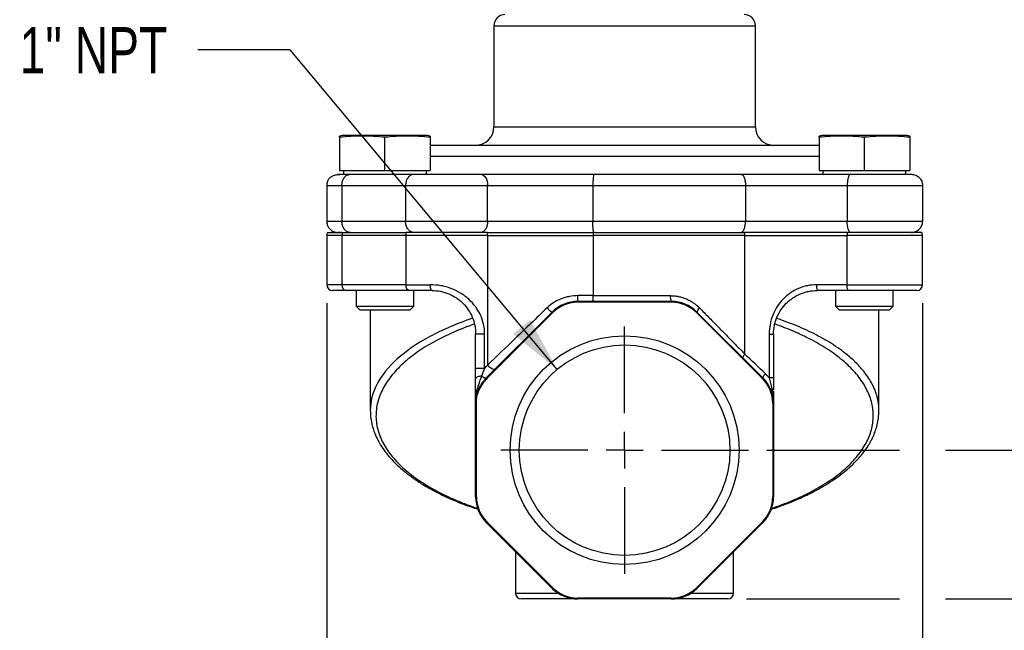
# Model space of a CAD drawing. Header units: inches. Extents: x 0 to 22, y 0 to 17.
# Tile 8 of 15: x 10.2 to 15.5, y 6.1 to 9.4. Entities that reach past the tile are written whole.
import ezdxf

# ---------------------------------------------------------------- set-up
doc = ezdxf.new("R2010")
doc.units = ezdxf.units.IN
doc.header["$LTSCALE"] = 2
doc.header["$MEASUREMENT"] = 0
doc.linetypes.add('SLD-Center', pattern=[0.75, 0.6, -0.05, 0.05, -0.05])
doc.linetypes.add('SLD-Solid', pattern=[0])
doc.layers.add('CENTER', color=40, linetype='SLD-Center')
doc.layers.add('DIMENSIONS', color=140, linetype='SLD-Solid', lineweight=25)
doc.styles.add('SLDTEXTSTYLE0', font='TXT', dxfattribs={"width": 0.75})
doc.dimstyles.new('SLDDIMSTYLE2', dxfattribs={"dimtxt": 0.25, "dimasz": 0.3, "dimexe": 0, "dimexo": 0.0625, "dimgap": 0.0625, "dimtad": 0, "dimtih": 1, "dimtoh": 1, "dimrnd": 1e-09, "dimzin": 12, "dimdsep": 46, "dimtxsty": 'SLDTEXTSTYLE0', "dimsah": 1, "dimcen": 0.09, "dimadec": 0, "dimazin": 3, "dimtfac": 1, "dimtofl": 0, "dimtmove": 0, "dimatfit": 3, "dimfxl": 0, "dimfrac": 2, "dimtolj": 1, "dimtzin": 12, "dimarcsym": 0})
doc.dimstyles.new('SLDDIMSTYLE3', dxfattribs={"dimtxt": 0.25, "dimasz": 0.3, "dimexe": 0, "dimexo": 0.0625, "dimgap": 0.0625, "dimtad": 0, "dimtih": 1, "dimtoh": 1, "dimrnd": 1e-09, "dimdsep": 46, "dimtxsty": 'SLDTEXTSTYLE0', "dimsah": 1, "dimcen": 0.09, "dimadec": 0, "dimazin": 2, "dimtfac": 1, "dimtofl": 0, "dimtmove": 0, "dimatfit": 3, "dimfxl": 0, "dimfrac": 2, "dimtolj": 1, "dimtzin": 12, "dimarcsym": 0})
doc.dimstyles.new('SLDDIMSTYLE5', dxfattribs={"dimtxt": 0.25, "dimasz": 0.3, "dimexe": 0, "dimexo": 0.0625, "dimgap": 0.0625, "dimtad": 0, "dimtih": 1, "dimtoh": 1, "dimrnd": 1e-09, "dimzin": 12, "dimdsep": 46, "dimtxsty": 'SLDTEXTSTYLE0', "dimsah": 1, "dimcen": 0, "dimadec": 0, "dimazin": 3, "dimtfac": 1, "dimtofl": 0, "dimtmove": 0, "dimatfit": 3, "dimfxl": 0, "dimfrac": 2, "dimtolj": 1, "dimtzin": 12, "dimarcsym": 0})

# ---------------------------------------------------------------- blocks, each defined once
blk = doc.blocks.new('_D_3')
at = {"layer": 'DIMENSIONS'}
for p, q in [((16.3351, 7.3822), (15.8351, 7.3822)), ((15.8351, 7.3822), (15.8351, 7.0684)), ((16.732, 7.3803), (16.6559, 7.3803)), ((16.6559, 7.3803), (16.6559, 6.9834)), ((17.3786, 7.3803), (17.4547, 7.3803)), ((17.4547, 7.3803), (17.4547, 6.9834)), ((14.2041, 7.0684), (14.9226, 7.0684)), ((15.1726, 7.0684), (16.0851, 7.0684)), ((15.8351, 6.2614), (15.8351, 7.0684)), ((16.6559, 6.9834), (16.732, 6.9834)), ((17.4547, 6.9834), (17.3786, 6.9834)), ((14.0931, 6.2614), (14.9226, 6.2614)), ((15.1726, 6.2614), (16.0851, 6.2614))]:
    blk.add_line(p, q, dxfattribs=at)
for points in [[(15.8351, 7.0684), (15.7751, 6.7684), (15.8951, 6.7684)], [(15.8351, 6.2614), (15.8951, 6.5614), (15.7751, 6.5614)]]:
    blk.add_solid(points, dxfattribs=at)
at = {"layer": 'DIMENSIONS', "char_height": 0.25, "attachment_point": 1, "style": 'SLDTEXTSTYLE0'}
for s, insert in [('0.81', (16.732, 7.7533)), ('20.5', (16.732, 7.3057))]:
    blk.add_mtext(s, dxfattribs=dict(at, insert=insert))
blk = doc.blocks.new('_D_4')
at = {"layer": 'DIMENSIONS'}
for p, q in [((11.8196, 7.8654), (11.8196, 5.4034)), ((15.0476, 7.8654), (15.0476, 5.4034)), ((11.8196, 5.6534), (12.8149, 5.6534)), ((13.1104, 5.6515), (13.0342, 5.6515)), ((13.0342, 5.6515), (13.0342, 5.2546)), ((13.7569, 5.6515), (13.8331, 5.6515)), ((13.8331, 5.6515), (13.8331, 5.2546)), ((15.0476, 5.6534), (14.0523, 5.6534)), ((13.0342, 5.2546), (13.1104, 5.2546)), ((13.8331, 5.2546), (13.7569, 5.2546))]:
    blk.add_line(p, q, dxfattribs=at)
for points in [[(11.8196, 5.6534), (12.1196, 5.5934), (12.1196, 5.7134)], [(15.0476, 5.6534), (14.7476, 5.7134), (14.7476, 5.5934)]]:
    blk.add_solid(points, dxfattribs=at)
at = {"layer": 'DIMENSIONS', "char_height": 0.25, "attachment_point": 1, "style": 'SLDTEXTSTYLE0'}
for s, insert in [('3.23', (13.1104, 6.0246)), ('82.0', (13.1104, 5.5769))]:
    blk.add_mtext(s, dxfattribs=dict(at, insert=insert))
blk = doc.blocks.new('_D_6')
at = {"layer": 'DIMENSIONS'}
for p, q in [((11.6222, 9.2391), (11.1222, 9.2391)), ((13.0681, 7.5064), (11.6222, 9.2391))]:
    blk.add_line(p, q, dxfattribs=at)
blk.add_solid([(13.0681, 7.5064), (12.922, 7.7752), (12.8298, 7.6983)], dxfattribs=at)
at = {"layer": 'DIMENSIONS', "insert": (10.1562, 9.3629), "char_height": 0.25, "attachment_point": 1, "style": 'SLDTEXTSTYLE0'}
blk.add_mtext('1" NPT', dxfattribs=at)
blk = doc.blocks.new('SW_CENTERMARKSYMBOL_0')
at = {"layer": 'CENTER', "color": 0}
for p, q in [((0, 0.2), (0, 0.6705)), ((0, 0), (0, 0.1)), ((-0.2, 0), (-0.6705, 0)), ((0, 0), (-0.1, 0)), ((0, 0), (0, -0.1)), ((0, 0), (0.1, 0)), ((0.2, 0), (0.6705, 0)), ((0, -0.2), (0, -0.6705))]:
    blk.add_line(p, q, dxfattribs=at)

msp = doc.modelspace()

# ---------------------------------------------------------------- linework, layer by layer
for p, q in [((12.7251, 9.3704), (12.7251, 8.8214)), ((12.7251, 9.3704), (14.1421, 9.3704)), ((14.1421, 8.8214), (14.1421, 9.3704)), ((12.7251, 8.8214), (14.1421, 8.8214)), ((11.9034, 8.7744), (11.8891, 8.7718)), ((11.8891, 8.7651), (11.8891, 8.5844)), ((12.3659, 8.7744), (11.9034, 8.7744)), ((12.1346, 8.5844), (12.1346, 8.7651)), ((12.3801, 8.7718), (12.3659, 8.7744)), ((12.3801, 8.7651), (12.3801, 8.5844)), ((14.5014, 8.7744), (14.4871, 8.7718)), ((14.4871, 8.7651), (14.4871, 8.5844)), ((14.9639, 8.7744), (14.5014, 8.7744)), ((14.7326, 8.5844), (14.7326, 8.7651)), ((14.9781, 8.7718), (14.9639, 8.7744)), ((14.9781, 8.7651), (14.9781, 8.5844)), ((14.4871, 8.6614), (12.3801, 8.6614)), ((11.8891, 8.5844), (12.1346, 8.5844)), ((11.9099, 8.5844), (11.9099, 8.5644)), ((11.9099, 8.5644), (11.9462, 8.5644)), ((11.9384, 8.5623), (11.9462, 8.5644)), ((11.944, 8.5644), (11.9392, 8.5634)), ((11.9462, 8.5644), (12.2915, 8.5644)), ((12.1346, 8.5844), (12.3801, 8.5844)), ((12.3594, 8.5644), (12.3594, 8.5844)), ((14.4871, 8.5844), (14.7326, 8.5844)), ((14.5079, 8.5844), (14.5079, 8.5644)), ((14.7326, 8.5844), (14.9781, 8.5844)), ((14.9574, 8.5644), (14.9574, 8.5844)), ((11.8196, 8.5044), (11.8196, 8.3094)), ((11.8196, 8.5044), (11.8196, 8.3094)), ((11.9019, 8.5044), (12.2471, 8.5044)), ((11.9019, 8.5044), (11.9019, 8.3094)), ((12.2471, 8.5044), (12.2471, 8.3094)), ((12.6911, 8.3094), (12.6911, 8.5044)), ((12.6911, 8.5044), (13.2617, 8.5044)), ((13.2617, 8.5044), (13.2617, 8.3094)), ((14.0884, 8.5044), (14.0884, 8.3094)), ((14.0884, 8.5044), (14.6398, 8.5044)), ((14.6398, 8.5044), (14.6398, 8.3094)), ((15.0476, 8.5044), (15.0476, 8.3094)), ((12.2471, 8.3094), (11.9019, 8.3094)), ((13.2617, 8.3094), (12.6911, 8.3094)), ((14.6398, 8.3094), (14.0884, 8.3094)), ((11.8196, 8.2334), (11.8196, 7.9654)), ((11.9021, 8.2334), (11.8196, 8.2334)), ((11.8241, 8.2494), (11.9054, 8.2494)), ((11.9021, 8.2334), (11.9021, 7.9654)), ((12.2474, 8.2334), (11.9021, 8.2334)), ((11.9054, 8.2494), (12.2507, 8.2494)), ((12.2474, 8.2334), (12.2474, 7.9654)), ((12.6919, 8.2334), (12.2474, 8.2334)), ((12.6891, 8.2494), (12.2507, 8.2494)), ((12.6891, 8.2494), (13.2642, 8.2494)), ((12.6919, 7.531), (12.6919, 8.2334)), ((12.6919, 8.2334), (13.2637, 8.2334)), ((13.2637, 8.2334), (13.2637, 7.9064)), ((14.0848, 8.2334), (13.2637, 8.2334)), ((13.2642, 8.2494), (14.083, 8.2494)), ((14.6397, 8.2494), (14.083, 8.2494)), ((14.0848, 7.5898), (14.0848, 8.2334)), ((14.0848, 8.2334), (14.6383, 8.2334)), ((14.6383, 8.2334), (14.6383, 7.9654)), ((15.0476, 8.2334), (14.6383, 8.2334)), ((15.0432, 8.2494), (14.6397, 8.2494)), ((14.6574, 8.2494), (14.6443, 8.2494)), ((15.0476, 7.9654), (15.0476, 8.2334)), ((11.9021, 7.9654), (11.8196, 7.9654)), ((12.2474, 7.9654), (11.9021, 7.9654)), ((12.2474, 7.9654), (12.3803, 7.9654)), ((14.6383, 7.9654), (14.4738, 7.9654)), ((14.6383, 7.9654), (15.0476, 7.9654)), ((12.2703, 7.9344), (11.925, 7.9344)), ((11.9784, 7.9344), (11.9784, 7.8494)), ((12.2909, 7.8494), (12.2909, 7.9344)), ((13.2637, 7.9064), (13.181, 7.9064)), ((13.2637, 7.9064), (13.6815, 7.9064)), ((14.5764, 7.9344), (14.5764, 7.8494)), ((14.8889, 7.8494), (14.8889, 7.9344)), ((11.9784, 7.8494), (11.9984, 7.8294)), ((11.9784, 7.8494), (12.2909, 7.8494)), ((12.2709, 7.8294), (12.2909, 7.8494)), ((13.1809, 7.8709), (13.1809, 7.8754)), ((13.6863, 7.8754), (13.1809, 7.8754)), ((13.6863, 7.8709), (13.1809, 7.8709)), ((13.6863, 7.8709), (13.6863, 7.8754)), ((14.5764, 7.8494), (14.5964, 7.8294)), ((14.5764, 7.8494), (14.8889, 7.8494)), ((14.8689, 7.8294), (14.8889, 7.8494)), ((11.9984, 7.8294), (12.2709, 7.8294)), ((12.0556, 7.8294), (12.0556, 7.2836)), ((13.0416, 7.8177), (12.6843, 7.4603)), ((13.0448, 7.8145), (12.6875, 7.4572)), ((13.0448, 7.8145), (13.0416, 7.8177)), ((13.8224, 7.8145), (13.8256, 7.8177)), ((14.1798, 7.4572), (13.8224, 7.8145)), ((13.8256, 7.8177), (14.1829, 7.4603)), ((14.5964, 7.8294), (14.8689, 7.8294)), ((14.8116, 7.2836), (14.8116, 7.8294)), ((12.6753, 7.6984), (12.6266, 7.6984)), ((12.6266, 7.5128), (12.6266, 7.6984)), ((12.6753, 7.5128), (12.6753, 7.6984)), ((14.2169, 7.6984), (14.2169, 7.4601)), ((14.2169, 7.6984), (14.2406, 7.6984)), ((14.2406, 7.6984), (14.2406, 7.4601)), ((12.6266, 7.5128), (12.6753, 7.5128)), ((12.6696, 7.4365), (12.666, 7.4392)), ((12.6875, 7.4572), (12.6843, 7.4603)), ((14.1829, 7.4603), (14.1798, 7.4572)), ((14.2406, 7.4601), (14.2169, 7.4601)), ((12.6443, 7.3943), (12.6408, 7.3959)), ((12.6311, 7.3488), (12.6266, 7.3488)), ((12.6266, 6.8157), (12.6266, 7.3488)), ((12.6311, 6.8157), (12.6311, 7.3488)), ((14.2362, 7.321), (14.2362, 6.8157)), ((14.2362, 7.321), (14.2406, 7.321)), ((14.2406, 7.321), (14.2406, 6.8157)), ((14.8114, 7.2825), (14.8114, 7.2836)), ((12.6311, 6.8157), (12.6266, 6.8157)), ((14.2362, 6.8157), (14.2406, 6.8157)), ((12.6875, 6.6795), (12.6843, 6.6764)), ((13.0416, 6.3191), (12.6843, 6.6764)), ((13.0448, 6.3222), (12.6875, 6.6795)), ((14.1798, 6.6795), (13.8224, 6.3222)), ((14.1829, 6.6764), (13.8256, 6.3191)), ((14.1798, 6.6795), (14.1829, 6.6764)), ((12.8431, 6.5176), (12.8431, 6.2924)), ((14.0241, 6.2924), (14.0241, 6.5176)), ((13.0448, 6.3222), (13.0416, 6.3191)), ((13.8224, 6.3222), (13.8256, 6.3191)), ((12.8431, 6.2924), (13.0749, 6.2924)), ((13.6863, 6.2658), (13.1809, 6.2658)), ((13.1809, 6.2658), (13.1809, 6.2614)), ((13.6863, 6.2614), (13.1809, 6.2614)), ((13.6863, 6.2658), (13.6863, 6.2614)), ((13.7924, 6.2924), (14.0241, 6.2924))]:
    msp.add_line(p, q)
at = {"flags": 128}
for points in [[(12.3906, 7.9344), (12.3886, 7.935), (12.3867, 7.9367), (12.3849, 7.9396), (12.3833, 7.9434), (12.3821, 7.9481), (12.3811, 7.9535), (12.3805, 7.9593), (12.3803, 7.9654)], [(14.6476, 7.9344), (14.6458, 7.935), (14.6441, 7.9367), (14.6425, 7.9396), (14.6411, 7.9434), (14.6399, 7.9481), (14.639, 7.9535), (14.6385, 7.9593), (14.6383, 7.9654)], [(14.0848, 7.5898), (14.0819, 7.5861), (14.0794, 7.5826), (14.0773, 7.5792), (14.0758, 7.5761), (14.0748, 7.5734), (14.0744, 7.571), (14.0746, 7.5692), (14.0754, 7.5679)], [(12.7331, 7.5091), (12.7297, 7.5071), (12.7251, 7.5066), (12.7197, 7.5077), (12.7137, 7.5103), (12.7075, 7.5142), (12.7016, 7.5192), (12.6962, 7.5249), (12.6919, 7.531)], [(12.66, 7.4691), (12.6536, 7.4691), (12.6474, 7.4684), (12.6417, 7.4673), (12.6366, 7.4657), (12.6324, 7.4636), (12.6292, 7.4613), (12.6273, 7.4587), (12.6266, 7.456)], [(12.6843, 7.4603), (12.6827, 7.4593), (12.6805, 7.4589), (12.6779, 7.4592), (12.6748, 7.46), (12.6713, 7.4615), (12.6677, 7.4636), (12.6639, 7.4661), (12.66, 7.4691)]]:
    msp.add_lwpolyline(points, dxfattribs=at)
for radius in [0.6205, 0.5705]:
    msp.add_circle((13.4336, 7.0684), radius)
for centre, radius, start, end in [((12.7851, 9.3704), 0.06, 90, 180), ((14.0821, 9.3704), 0.06, 0, 90), ((12.6251, 8.8214), 0.1, 270, 0), ((14.2421, 8.8214), 0.1, 180, 270), ((11.8506, 8.2334), 0.031, 148.927, 180), ((11.9417, 8.2336), 0.0396, 156.5032, 180.3069), ((12.287, 8.2336), 0.0396, 156.5032, 180.3069), ((12.6458, 8.2336), 0.0461, 359.6441, 19.9501), ((13.5211, 8.2338), 0.2574, 176.5391, 180.1025), ((14.0161, 8.2337), 0.0686, 359.6747, 13.1442), ((14.73, 8.2338), 0.0917, 170.2215, 180.2649), ((15.0166, 8.2334), 0.031, 0, 31.073), ((11.8506, 7.9654), 0.031, 180, 270), ((11.9298, 7.9618), 0.0279, 172.7298, 260.1268), ((12.2751, 7.9618), 0.0279, 172.7298, 260.1268), ((14.5618, 7.9577), 0.0883, 175.0049, 195.3118), ((15.0166, 7.9654), 0.031, 270, 360), ((-10.5425, 7.8986), 23.7234, 359.94385, 0.01872), ((13.1877, 7.8987), 0.0763, 342.1988, 5.7622), ((13.7355, 7.8988), 0.0545, 172.0171, 205.4737), ((13.1809, 7.6784), 0.197, 90, 135), ((13.1809, 7.6784), 0.1926, 90, 135), ((13.6863, 7.6784), 0.197, 45, 90), ((13.6863, 7.6784), 0.1926, 45, 90), ((13.0656, 7.8783), 0.0652, 216.4413, 248.4695), ((13.8623, 7.8096), 0.0376, 126.9227, 167.5439), ((14.2183, 7.4533), 0.0361, 126.7717, 168.8284), ((12.8236, 7.321), 0.197, 135, 143.1392), ((12.8236, 7.321), 0.1926, 135, 143.1392), ((14.0436, 7.321), 0.1926, 0, 45), ((14.0436, 7.321), 0.197, 360, 45), ((12.6414, 7.3828), 0.0148, 114.1815, 173.9979), ((12.6392, 7.4111), 0.0153, 255.1779, 275.7907), ((14.2367, 7.3869), 0.0147, 109.0626, 139.2634), ((14.2303, 7.39), 0.0108, 16.7352, 81.0246), ((12.6371, 7.3486), 0.0105, 147.288, 179.2628), ((12.8236, 6.8157), 0.197, 180, 225), ((12.8236, 6.8157), 0.1926, 180, 225), ((14.0436, 6.8157), 0.1926, 315, 0), ((14.0436, 6.8157), 0.197, 315, 0), ((13.1809, 6.4584), 0.197, 225, 270), ((13.1809, 6.4584), 0.1926, 225, 270), ((13.6863, 6.4584), 0.1926, 270, 315), ((13.6863, 6.4584), 0.197, 270, 315), ((12.8741, 6.2924), 0.031, 180, 270), ((13.9931, 6.2924), 0.031, 270, 0)]:
    msp.add_arc(centre, radius, start, end)
for points in [[(12.1346, 8.7651), (12.0937, 8.7693), (12.0119, 8.7744), (11.93, 8.7693), (11.8891, 8.7651)], [(11.8891, 8.7651), (11.8891, 8.7693), (11.8891, 8.7718), (11.8891, 8.7718)], [(12.3801, 8.7651), (12.3392, 8.7693), (12.2574, 8.7744), (12.1755, 8.7693), (12.1346, 8.7651)], [(12.3801, 8.7718), (12.3801, 8.7718), (12.3801, 8.7693), (12.3801, 8.7651)], [(14.7326, 8.7651), (14.6917, 8.7693), (14.6099, 8.7744), (14.528, 8.7693), (14.4871, 8.7651)], [(14.4871, 8.7651), (14.4871, 8.7693), (14.4871, 8.7718), (14.4871, 8.7718)], [(14.9781, 8.7651), (14.9372, 8.7693), (14.8554, 8.7744), (14.7735, 8.7693), (14.7326, 8.7651)], [(14.9781, 8.7718), (14.9781, 8.7718), (14.9781, 8.7693), (14.9781, 8.7651)], [(13.2681, 8.2494), (13.2646, 8.2494), (13.2617, 8.2762), (13.2617, 8.3094)], [(14.1967, 7.4822), (14.1585, 7.519), (14.121, 7.555), (14.0848, 7.5898)], [(12.666, 7.4392), (12.6562, 7.4262), (12.6475, 7.4117), (12.6408, 7.3959)], [(12.6696, 7.4365), (12.6597, 7.4234), (12.651, 7.4093), (12.6443, 7.3943)], [(14.2169, 7.4601), (14.2223, 7.4417), (14.2275, 7.4221), (14.2319, 7.4007)], [(12.6283, 7.3543), (12.6297, 7.3686), (12.6321, 7.3827), (12.6353, 7.3963)], [(12.6408, 7.3959), (12.6351, 7.3825), (12.6309, 7.3686), (12.6283, 7.3543)], [(12.6443, 7.3943), (12.6385, 7.3813), (12.6342, 7.3677), (12.6315, 7.3537)], [(14.2319, 7.4007), (14.2371, 7.3755), (14.2406, 7.3485), (14.2406, 7.321)], [(12.6315, 7.3537), (12.6312, 7.3521), (12.6311, 7.3504), (12.6311, 7.3488)]]:
    msp.add_open_spline(points, degree=3)
for points, knots in [([(14.4871, 8.7214), (14.4713, 8.7214), (14.4353, 8.7214), (14.3665, 8.7214), (14.2837, 8.7214), (14.1916, 8.7214), (14.103, 8.7214), (14.0216, 8.7214), (13.9498, 8.7214), (13.8648, 8.7214), (13.7657, 8.7214), (13.6545, 8.7214), (13.5434, 8.7214), (13.4336, 8.7214), (13.3238, 8.7214), (13.2128, 8.7214), (13.1015, 8.7214), (12.9897, 8.7214), (12.8807, 8.7214), (12.7751, 8.7214), (12.6756, 8.7214), (12.5836, 8.7214), (12.5004, 8.7214), (12.4363, 8.7214), (12.3971, 8.7214), (12.3825, 8.7214), (12.3801, 8.7214)], [0, 0, 0, 0, 0.037839, 0.085935, 0.13404, 0.182137, 0.230242, 0.261669, 0.293028, 0.324462, 0.369672, 0.41489, 0.457539, 0.500197, 0.542846, 0.585503, 0.630713, 0.675932, 0.723026, 0.770129, 0.818226, 0.866331, 0.914427, 0.962532, 0.993959, 1, 1, 1, 1]), ([(11.9394, 8.5634), (11.9265, 8.5633), (11.9027, 8.5632), (11.8765, 8.5617), (11.8571, 8.558), (11.8419, 8.5504), (11.8302, 8.5394), (11.8231, 8.526), (11.8201, 8.5138), (11.8198, 8.5075), (11.8196, 8.5044)], [0, 0, 0, 0, 0.24762, 0.455044, 0.629501, 0.740065, 0.836295, 0.921523, 0.961393, 1, 1, 1, 1]), ([(11.8796, 8.5644), (11.8807, 8.5644), (11.8828, 8.5644), (11.8982, 8.5644), (11.9052, 8.5644)], [0, 0, 0, 0, 0.540205, 1, 1, 1, 1]), ([(11.9019, 8.5044), (11.9025, 8.5122), (11.9038, 8.528), (11.9142, 8.5476), (11.9264, 8.56), (11.9353, 8.5617), (11.9384, 8.5623)], [0, 0, 0, 0, 0.282513, 0.565025, 0.847538, 1, 1, 1, 1]), ([(12.2915, 8.5644), (12.2904, 8.5643), (12.288, 8.5643), (12.2842, 8.5636), (12.2799, 8.5624), (12.2753, 8.5604), (12.2705, 8.5574), (12.2655, 8.5532), (12.2607, 8.5477), (12.2562, 8.541), (12.2523, 8.533), (12.2494, 8.524), (12.2475, 8.5143), (12.2473, 8.5077), (12.2471, 8.5044)], [0, 0, 0, 0, 0.048434, 0.103541, 0.16565, 0.234998, 0.311665, 0.395508, 0.486083, 0.582592, 0.683861, 0.788375, 0.894374, 1, 1, 1, 1]), ([(12.2915, 8.5644), (12.2938, 8.5644), (12.2984, 8.5644), (12.3056, 8.5644), (12.313, 8.5644), (12.3207, 8.5644), (12.3285, 8.5644), (12.3366, 8.5644), (12.3449, 8.5644), (12.3533, 8.5644), (12.3621, 8.5644), (12.3754, 8.5644), (12.3937, 8.5644), (12.4174, 8.5644), (12.4418, 8.5644), (12.4667, 8.5644), (12.4916, 8.5644), (12.5166, 8.5644), (12.5413, 8.5644), (12.5641, 8.5644), (12.5846, 8.5644), (12.603, 8.5644), (12.6207, 8.5644), (12.6378, 8.5644), (12.6485, 8.5644), (12.6539, 8.5644)], [0, 0, 0, 0, 0.02536, 0.050549, 0.075599, 0.100546, 0.125424, 0.150269, 0.175115, 0.199997, 0.224952, 0.250012, 0.312269, 0.37458, 0.437177, 0.499827, 0.562045, 0.624316, 0.686924, 0.749586, 0.799679, 0.849484, 0.899285, 0.949364, 1, 1, 1, 1]), ([(12.6539, 8.5644), (12.6638, 8.5644), (12.6732, 8.558), (12.6871, 8.5355), (12.6911, 8.5203), (12.6911, 8.5044)], [0, 0, 0, 0, 0.5, 0.5, 1, 1, 1, 1]), ([(12.6539, 8.5644), (12.6587, 8.5644), (12.6682, 8.5644), (12.6827, 8.5644), (12.6975, 8.5644), (12.7124, 8.5644), (12.7276, 8.5644), (12.7429, 8.5644), (12.7585, 8.5644), (12.7743, 8.5644), (12.8093, 8.5644), (12.865, 8.5644), (12.9433, 8.5644), (13.0239, 8.5644), (13.0894, 8.5644), (13.1385, 8.5644), (13.1709, 8.5644), (13.2033, 8.5644), (13.2358, 8.5644), (13.2573, 8.5644), (13.2681, 8.5644)], [0, 0, 0, 0, 0.027576, 0.05511, 0.082612, 0.110097, 0.137577, 0.165063, 0.192569, 0.220107, 0.24769, 0.373831, 0.500005, 0.626147, 0.752321, 0.801924, 0.851421, 0.900884, 0.950386, 1, 1, 1, 1]), ([(13.2681, 8.5644), (13.2674, 8.5644), (13.2665, 8.5631), (13.265, 8.5572), (13.2642, 8.5526), (13.263, 8.5409), (13.2625, 8.5338), (13.2619, 8.5191), (13.2617, 8.5114), (13.2617, 8.5044)], [0, 0, 0, 0, 0.25, 0.25, 0.5, 0.5, 0.75, 0.75, 1, 1, 1, 1]), ([(13.2681, 8.5644), (13.2766, 8.5644), (13.2937, 8.5644), (13.3192, 8.5644), (13.3448, 8.5644), (13.3703, 8.5644), (13.3958, 8.5644), (13.4213, 8.5644), (13.4467, 8.5644), (13.4722, 8.5644), (13.4976, 8.5644), (13.523, 8.5644), (13.5484, 8.5644), (13.5737, 8.5644), (13.5991, 8.5644), (13.6244, 8.5644), (13.6497, 8.5644), (13.6814, 8.5644), (13.7195, 8.5644), (13.7638, 8.5644), (13.8077, 8.5644), (13.8514, 8.5644), (13.8946, 8.5644), (13.9376, 8.5644), (13.9801, 8.5644), (14.0224, 8.5644), (14.0502, 8.5644), (14.0641, 8.5644)], [0, 0, 0, 0, 0.031538, 0.063005, 0.094408, 0.125756, 0.157057, 0.188319, 0.219552, 0.250763, 0.28196, 0.313153, 0.34435, 0.375558, 0.406788, 0.438046, 0.469341, 0.500683, 0.556219, 0.611631, 0.666966, 0.722272, 0.777595, 0.832983, 0.888482, 0.944139, 1, 1, 1, 1]), ([(14.0641, 8.5644), (14.0673, 8.5644), (14.0705, 8.5628), (14.0764, 8.5568), (14.0791, 8.5523), (14.0836, 8.5412), (14.0854, 8.5346), (14.0878, 8.5201), (14.0884, 8.5122), (14.0884, 8.5044)], [0, 0, 0, 0, 0.25, 0.25, 0.5, 0.5, 0.75, 0.75, 1, 1, 1, 1]), ([(14.0641, 8.5644), (14.0699, 8.5644), (14.0814, 8.5644), (14.0989, 8.5644), (14.1165, 8.5644), (14.1342, 8.5644), (14.1521, 8.5644), (14.1701, 8.5644), (14.1882, 8.5644), (14.2251, 8.5644), (14.2813, 8.5644), (14.3575, 8.5644), (14.4341, 8.5644), (14.4951, 8.5644), (14.5402, 8.5644), (14.5699, 8.5644), (14.5993, 8.5644), (14.6285, 8.5644), (14.6478, 8.5644), (14.6574, 8.5644)], [0, 0, 0, 0, 0.031052, 0.062059, 0.093037, 0.124, 0.154965, 0.185945, 0.216958, 0.248018, 0.373994, 0.500004, 0.62598, 0.75199, 0.80165, 0.851217, 0.900756, 0.95033, 1, 1, 1, 1]), ([(14.6574, 8.5644), (14.657, 8.5643), (14.656, 8.5642), (14.6545, 8.5636), (14.6528, 8.5623), (14.651, 8.5603), (14.649, 8.5572), (14.647, 8.553), (14.6451, 8.5475), (14.6433, 8.5408), (14.6418, 8.5328), (14.6407, 8.5238), (14.6399, 8.5143), (14.6398, 8.5077), (14.6398, 8.5044)], [0, 0, 0, 0, 0.049269, 0.105105, 0.167823, 0.23764, 0.314618, 0.398591, 0.489099, 0.585337, 0.686139, 0.790011, 0.895234, 1, 1, 1, 1]), ([(14.6574, 8.5644), (14.6606, 8.5644), (14.667, 8.5644), (14.6767, 8.5644), (14.6865, 8.5644), (14.6962, 8.5644), (14.706, 8.5644), (14.7225, 8.5644), (14.7457, 8.5644), (14.7754, 8.5644), (14.8045, 8.5644), (14.8419, 8.5644), (14.8854, 8.5644), (14.9219, 8.5644), (14.9458, 8.5644), (14.9607, 8.5644), (14.9726, 8.5644), (14.9803, 8.5644), (14.9847, 8.5644), (14.9871, 8.5644), (14.9875, 8.5644), (14.9876, 8.5644)], [0, 0, 0, 0, 0.021051, 0.041966, 0.062774, 0.083507, 0.104196, 0.124871, 0.187444, 0.250063, 0.312513, 0.375008, 0.499504, 0.624456, 0.686971, 0.749532, 0.811838, 0.874188, 0.915738, 0.957591, 1, 1, 1, 1]), ([(14.9876, 8.5644), (14.9955, 8.5644), (15.0033, 8.5628), (15.0178, 8.5568), (15.0245, 8.5523), (15.0356, 8.5412), (15.04, 8.5346), (15.0461, 8.5201), (15.0476, 8.5122), (15.0476, 8.5044)], [0, 0, 0, 0, 0.25, 0.25, 0.5, 0.5, 0.75, 0.75, 1, 1, 1, 1]), ([(11.82, 8.5044), (11.8198, 8.5044), (11.8186, 8.5044), (11.8227, 8.5044), (11.8326, 8.5044), (11.8477, 8.5044), (11.8647, 8.5044), (11.8818, 8.5044), (11.8952, 8.5044), (11.9019, 8.5044)], [0, 0, 0, 0, 0.02148, 0.216278, 0.412621, 0.607657, 0.737991, 0.869318, 1, 1, 1, 1]), ([(12.2471, 8.5044), (12.2479, 8.5044), (12.2487, 8.5044), (12.2505, 8.5044), (12.2514, 8.5044), (12.2541, 8.5044), (12.2559, 8.5044), (12.2613, 8.5044), (12.265, 8.5044), (12.2763, 8.5044), (12.2841, 8.5044), (12.3004, 8.5044), (12.3088, 8.5044), (12.3262, 8.5044), (12.3352, 8.5044), (12.3628, 8.5044), (12.3818, 8.5044), (12.4112, 8.5044), (12.4212, 8.5044), (12.4414, 8.5044), (12.4516, 8.5044), (12.4822, 8.5044), (12.5025, 8.5044), (12.5431, 8.5044), (12.5634, 8.5044), (12.6024, 8.5044), (12.6212, 8.5044), (12.6485, 8.5044), (12.6574, 8.5044), (12.6704, 8.5044), (12.6747, 8.5044), (12.6809, 8.5044), (12.683, 8.5044), (12.6861, 8.5044), (12.6871, 8.5044), (12.6892, 8.5044), (12.6902, 8.5044), (12.6911, 8.5044)], [0, 0, 0, 0, 0.007812, 0.007812, 0.015625, 0.015625, 0.03125, 0.03125, 0.0625, 0.0625, 0.125, 0.125, 0.1875, 0.1875, 0.25, 0.25, 0.375, 0.375, 0.4375, 0.4375, 0.5, 0.5, 0.625, 0.625, 0.75, 0.75, 0.875, 0.875, 0.9375, 0.9375, 0.96875, 0.96875, 0.984375, 0.984375, 0.992188, 0.992188, 1, 1, 1, 1]), ([(13.2617, 8.5044), (13.2703, 8.5044), (13.2792, 8.5044), (13.2968, 8.5044), (13.3056, 8.5044), (13.3321, 8.5044), (13.3497, 8.5044), (13.4026, 8.5044), (13.4379, 8.5044), (13.5439, 8.5044), (13.6144, 8.5044), (13.7191, 8.5044), (13.7539, 8.5044), (13.8226, 8.5044), (13.8567, 8.5044), (13.9241, 8.5044), (13.9574, 8.5044), (14.007, 8.5044), (14.0234, 8.5044), (14.0479, 8.5044), (14.0561, 8.5044), (14.0723, 8.5044), (14.0805, 8.5044), (14.0884, 8.5044)], [0, 0, 0, 0, 0.03125, 0.03125, 0.0625, 0.0625, 0.125, 0.125, 0.25, 0.25, 0.5, 0.5, 0.625, 0.625, 0.75, 0.75, 0.875, 0.875, 0.9375, 0.9375, 0.96875, 0.96875, 1, 1, 1, 1]), ([(14.6398, 8.5044), (14.641, 8.5044), (14.6425, 8.5044), (14.6456, 8.5044), (14.647, 8.5044), (14.6514, 8.5044), (14.6544, 8.5044), (14.6634, 8.5044), (14.6694, 8.5044), (14.6874, 8.5044), (14.6995, 8.5044), (14.7362, 8.5044), (14.7611, 8.5044), (14.7973, 8.5044), (14.8092, 8.5044), (14.8327, 8.5044), (14.8444, 8.5044), (14.8785, 8.5044), (14.8997, 8.5044), (14.9293, 8.5044), (14.9389, 8.5044), (14.9569, 8.5044), (14.9653, 8.5044), (14.9811, 8.5044), (14.9884, 8.5044), (15.002, 8.5044), (15.0082, 8.5044), (15.0249, 8.5044), (15.0333, 8.5044), (15.0418, 8.5044), (15.044, 8.5044), (15.0462, 8.5044), (15.0467, 8.5044), (15.0473, 8.5044), (15.0474, 8.5044), (15.0475, 8.5044), (15.0476, 8.5044), (15.0476, 8.5044), (15.0476, 8.5044), (15.0476, 8.5044)], [0, 0, 0, 0, 0.007813, 0.007813, 0.015625, 0.015625, 0.03125, 0.03125, 0.0625, 0.0625, 0.125, 0.125, 0.25, 0.25, 0.3125, 0.3125, 0.375, 0.375, 0.5, 0.5, 0.5625, 0.5625, 0.625, 0.625, 0.6875, 0.6875, 0.75, 0.75, 0.875, 0.875, 0.9375, 0.9375, 0.96875, 0.96875, 0.984375, 0.984375, 0.992188, 0.992188, 1, 1, 1, 1]), ([(11.9019, 8.3094), (11.8952, 8.3094), (11.8818, 8.3094), (11.8647, 8.3094), (11.8477, 8.3094), (11.8326, 8.3094), (11.8228, 8.3094), (11.8187, 8.3094), (11.8198, 8.3094), (11.8198, 8.3094)], [0, 0, 0, 0, 0.131873, 0.2644, 0.395919, 0.592732, 0.790864, 0.987437, 1, 1, 1, 1]), ([(11.8196, 8.3094), (11.8199, 8.3047), (11.8205, 8.2959), (11.8254, 8.2825), (11.8344, 8.2684), (11.8481, 8.2573), (11.8643, 8.2505), (11.8747, 8.2497), (11.8801, 8.2494)], [0, 0, 0, 0, 0.14874, 0.276391, 0.45033, 0.67222, 0.826751, 1, 1, 1, 1]), ([(11.8196, 8.3094), (11.8197, 8.3057), (11.8199, 8.2998), (11.8218, 8.294), (11.8225, 8.2918)], [0, 0, 0, 0, 0.6172487, 1, 1, 1, 1]), ([(11.9462, 8.2494), (11.941, 8.2494), (11.9353, 8.2506), (11.9244, 8.2565), (11.9192, 8.2611), (11.9105, 8.2728), (11.9071, 8.2799), (11.9028, 8.2947), (11.9019, 8.3023), (11.9019, 8.3094)], [0, 0, 0, 0, 0.25, 0.25, 0.5, 0.5, 0.75, 0.75, 1, 1, 1, 1]), ([(12.6911, 8.3094), (12.6903, 8.3094), (12.6892, 8.3094), (12.6871, 8.3094), (12.6861, 8.3094), (12.683, 8.3094), (12.6809, 8.3094), (12.6747, 8.3094), (12.6704, 8.3094), (12.6575, 8.3094), (12.6485, 8.3094), (12.6212, 8.3094), (12.6024, 8.3094), (12.5634, 8.3094), (12.5431, 8.3094), (12.5025, 8.3094), (12.4822, 8.3094), (12.4516, 8.3094), (12.4414, 8.3094), (12.4212, 8.3094), (12.4112, 8.3094), (12.3818, 8.3094), (12.3628, 8.3094), (12.3352, 8.3094), (12.3262, 8.3094), (12.3088, 8.3094), (12.3004, 8.3094), (12.2841, 8.3094), (12.2763, 8.3094), (12.265, 8.3094), (12.2613, 8.3094), (12.2559, 8.3094), (12.2541, 8.3094), (12.2514, 8.3094), (12.2505, 8.3094), (12.2487, 8.3094), (12.2479, 8.3094), (12.2471, 8.3094)], [0, 0, 0, 0, 0.007812, 0.007812, 0.015625, 0.015625, 0.03125, 0.03125, 0.0625, 0.0625, 0.125, 0.125, 0.25, 0.25, 0.375, 0.375, 0.5, 0.5, 0.5625, 0.5625, 0.625, 0.625, 0.75, 0.75, 0.8125, 0.8125, 0.875, 0.875, 0.9375, 0.9375, 0.96875, 0.96875, 0.984375, 0.984375, 0.992188, 0.992188, 1, 1, 1, 1]), ([(12.2915, 8.2494), (12.2857, 8.2494), (12.2799, 8.2509), (12.2692, 8.2569), (12.2642, 8.2614), (12.256, 8.2725), (12.2527, 8.2791), (12.2483, 8.2937), (12.2471, 8.3015), (12.2471, 8.3094)], [0, 0, 0, 0, 0.25, 0.25, 0.5, 0.5, 0.75, 0.75, 1, 1, 1, 1]), ([(12.6911, 8.3094), (12.6911, 8.3015), (12.6901, 8.2937), (12.6864, 8.2791), (12.6837, 8.2725), (12.6768, 8.2614), (12.6727, 8.2569), (12.6637, 8.2509), (12.6589, 8.2494), (12.6541, 8.2494)], [0, 0, 0, 0, 0.25, 0.25, 0.5, 0.5, 0.75, 0.75, 1, 1, 1, 1]), ([(14.0884, 8.3094), (14.0238, 8.3094), (13.9577, 8.3094), (13.8567, 8.3094), (13.8226, 8.3094), (13.7539, 8.3094), (13.7191, 8.3094), (13.6144, 8.3094), (13.5439, 8.3094), (13.4379, 8.3094), (13.4026, 8.3094), (13.3497, 8.3094), (13.3321, 8.3094), (13.3056, 8.3094), (13.2968, 8.3094), (13.2792, 8.3094), (13.2703, 8.3094), (13.2617, 8.3094)], [0, 0, 0, 0, 0.25, 0.25, 0.375, 0.375, 0.5, 0.5, 0.75, 0.75, 0.875, 0.875, 0.9375, 0.9375, 0.96875, 0.96875, 1, 1, 1, 1]), ([(14.0641, 8.2494), (14.067, 8.2494), (14.0701, 8.2506), (14.0761, 8.2565), (14.0789, 8.2611), (14.0837, 8.2728), (14.0855, 8.2799), (14.0879, 8.2947), (14.0884, 8.3023), (14.0884, 8.3094)], [0, 0, 0, 0, 0.25, 0.25, 0.5, 0.5, 0.75, 0.75, 1, 1, 1, 1]), ([(14.6574, 8.2494), (14.6527, 8.2494), (14.6482, 8.2557), (14.6416, 8.2782), (14.6398, 8.2934), (14.6398, 8.3094)], [0, 0, 0, 0, 0.5, 0.5, 1, 1, 1, 1]), ([(15.0476, 8.3094), (15.0476, 8.3094), (15.0476, 8.3094), (15.0476, 8.3094), (15.0475, 8.3094), (15.0474, 8.3094), (15.0473, 8.3094), (15.0467, 8.3094), (15.0462, 8.3094), (15.044, 8.3094), (15.0418, 8.3094), (15.0333, 8.3094), (15.0249, 8.3094), (15.0082, 8.3094), (15.002, 8.3094), (14.9884, 8.3094), (14.9811, 8.3094), (14.9653, 8.3094), (14.9569, 8.3094), (14.9389, 8.3094), (14.9293, 8.3094), (14.8997, 8.3094), (14.8785, 8.3094), (14.8444, 8.3094), (14.8327, 8.3094), (14.8092, 8.3094), (14.7973, 8.3094), (14.7611, 8.3094), (14.7362, 8.3094), (14.6995, 8.3094), (14.6874, 8.3094), (14.6694, 8.3094), (14.6634, 8.3094), (14.6544, 8.3094), (14.6514, 8.3094), (14.647, 8.3094), (14.6456, 8.3094), (14.6425, 8.3094), (14.641, 8.3094), (14.6398, 8.3094)], [0, 0, 0, 0, 0.007813, 0.007813, 0.015625, 0.015625, 0.03125, 0.03125, 0.0625, 0.0625, 0.125, 0.125, 0.25, 0.25, 0.3125, 0.3125, 0.375, 0.375, 0.4375, 0.4375, 0.5, 0.5, 0.625, 0.625, 0.6875, 0.6875, 0.75, 0.75, 0.875, 0.875, 0.9375, 0.9375, 0.96875, 0.96875, 0.984375, 0.984375, 0.992187, 0.992187, 1, 1, 1, 1]), ([(14.9876, 8.2494), (14.9947, 8.2494), (15.0023, 8.2506), (15.0171, 8.2565), (15.0242, 8.2611), (15.0359, 8.2728), (15.0405, 8.2799), (15.0463, 8.2947), (15.0476, 8.3023), (15.0476, 8.3094)], [0, 0, 0, 0, 0.25, 0.25, 0.5, 0.5, 0.75, 0.75, 1, 1, 1, 1]), ([(11.9027, 8.2494), (11.8985, 8.2494), (11.8895, 8.2494), (11.8816, 8.2494), (11.8803, 8.2494), (11.8796, 8.2494)], [0, 0, 0, 0, 0.300511, 0.650474, 1, 1, 1, 1]), ([(12.6753, 7.6984), (12.6753, 7.7163), (12.6733, 7.7339), (12.6657, 7.7682), (12.6599, 7.7852), (12.6452, 7.8172), (12.6362, 7.8323), (12.615, 7.8611), (12.6029, 7.8745), (12.5827, 7.8928), (12.5757, 7.8986), (12.5608, 7.9097), (12.553, 7.915), (12.5287, 7.9298), (12.5115, 7.9382), (12.4843, 7.9484), (12.4749, 7.9514), (12.4561, 7.9565), (12.4467, 7.9587), (12.4183, 7.9637), (12.3991, 7.9654), (12.3803, 7.9654)], [0, 0, 0, 0, 0.125, 0.125, 0.25, 0.25, 0.375, 0.375, 0.5, 0.5, 0.5625, 0.5625, 0.625, 0.625, 0.75, 0.75, 0.8125, 0.8125, 0.875, 0.875, 1, 1, 1, 1]), ([(14.4738, 7.9654), (14.4569, 7.9654), (14.4402, 7.9636), (14.4155, 7.9585), (14.4074, 7.9564), (14.3912, 7.9513), (14.3831, 7.9483), (14.3598, 7.9383), (14.345, 7.93), (14.3241, 7.9155), (14.3172, 7.9102), (14.3042, 7.8991), (14.298, 7.8933), (14.2803, 7.8748), (14.2697, 7.8614), (14.2509, 7.8322), (14.243, 7.8169), (14.2334, 7.7928), (14.2306, 7.7846), (14.2257, 7.7679), (14.2236, 7.7593), (14.2186, 7.7335), (14.2169, 7.716), (14.2169, 7.6984)], [0, 0, 0, 0, 0.125, 0.125, 0.1875, 0.1875, 0.25, 0.25, 0.375, 0.375, 0.4375, 0.4375, 0.5, 0.5, 0.625, 0.625, 0.75, 0.75, 0.8125, 0.8125, 0.875, 0.875, 1, 1, 1, 1]), ([(11.925, 7.9344), (11.9227, 7.9344), (11.9182, 7.9344), (11.9118, 7.9344), (11.9056, 7.9344), (11.8997, 7.9344), (11.8942, 7.9344), (11.8889, 7.9344), (11.884, 7.9344), (11.8744, 7.9344), (11.8626, 7.9344), (11.8551, 7.9344), (11.852, 7.9344), (11.8509, 7.9344), (11.8507, 7.9344), (11.8506, 7.9344)], [0, 0, 0, 0, 0.048903, 0.097626, 0.146232, 0.194784, 0.243345, 0.291977, 0.340744, 0.389708, 0.592987, 0.796557, 0.864622, 0.93238, 1, 1, 1, 1]), ([(12.3906, 7.9344), (12.3874, 7.9344), (12.3808, 7.9344), (12.3712, 7.9344), (12.3617, 7.9344), (12.3524, 7.9344), (12.3433, 7.9344), (12.3343, 7.9344), (12.3233, 7.9344), (12.3106, 7.9344), (12.2964, 7.9344), (12.2829, 7.9344), (12.2745, 7.9344), (12.2703, 7.9344)], [0, 0, 0, 0, 0.071599, 0.142996, 0.214277, 0.285532, 0.356849, 0.428317, 0.500024, 0.625174, 0.749902, 0.874685, 1, 1, 1, 1]), ([(12.3906, 7.9344), (12.4057, 7.9344), (12.421, 7.9329), (12.4437, 7.9284), (12.4513, 7.9266), (12.4663, 7.922), (12.4738, 7.9194), (12.4956, 7.9103), (12.5093, 7.9029), (12.5288, 7.8899), (12.535, 7.8852), (12.5469, 7.8754), (12.5526, 7.8702), (12.5687, 7.854), (12.5783, 7.8422), (12.5953, 7.8168), (12.6025, 7.8034), (12.6143, 7.7751), (12.6189, 7.7601), (12.625, 7.7297), (12.6266, 7.7142), (12.6266, 7.6984)], [0, 0, 0, 0, 0.125, 0.125, 0.1875, 0.1875, 0.25, 0.25, 0.375, 0.375, 0.4375, 0.4375, 0.5, 0.5, 0.625, 0.625, 0.75, 0.75, 0.875, 0.875, 1, 1, 1, 1]), ([(13.181, 7.9064), (13.1652, 7.9064), (13.1497, 7.9049), (13.1269, 7.9005), (13.1194, 7.8987), (13.1044, 7.8943), (13.097, 7.8918), (13.0755, 7.8832), (13.0619, 7.8762), (13.0362, 7.8597), (13.0241, 7.8501), (13.0131, 7.8396)], [0, 0, 0, 0, 0.25, 0.25, 0.375, 0.375, 0.5, 0.5, 0.75, 0.75, 1, 1, 1, 1]), ([(13.6815, 7.9064), (13.6845, 7.9063), (13.6904, 7.9063), (13.6992, 7.9057), (13.7079, 7.9048), (13.7167, 7.9036), (13.7297, 7.9012), (13.7468, 7.8968), (13.7675, 7.8892), (13.7873, 7.8797), (13.804, 7.8695), (13.8178, 7.8594), (13.8292, 7.8499), (13.8362, 7.843), (13.8397, 7.8396)], [0, 0, 0, 0, 0.049892, 0.099718, 0.149557, 0.199486, 0.249584, 0.374518, 0.49978, 0.624163, 0.748741, 0.832562, 0.916199, 1, 1, 1, 1]), ([(14.2406, 7.6984), (14.2406, 7.714), (14.2422, 7.7294), (14.2467, 7.7522), (14.2486, 7.7598), (14.2531, 7.7746), (14.2558, 7.7819), (14.2646, 7.8031), (14.2718, 7.8167), (14.2891, 7.8425), (14.2989, 7.8544), (14.3151, 7.8706), (14.3208, 7.8758), (14.3328, 7.8856), (14.339, 7.8903), (14.3583, 7.9031), (14.3719, 7.9104), (14.3933, 7.9193), (14.4007, 7.9219), (14.4156, 7.9265), (14.4231, 7.9283), (14.4457, 7.9328), (14.4611, 7.9344), (14.4766, 7.9344)], [0, 0, 0, 0, 0.125, 0.125, 0.1875, 0.1875, 0.25, 0.25, 0.375, 0.375, 0.5, 0.5, 0.5625, 0.5625, 0.625, 0.625, 0.75, 0.75, 0.8125, 0.8125, 0.875, 0.875, 1, 1, 1, 1]), ([(14.6476, 7.9344), (14.642, 7.9344), (14.6309, 7.9344), (14.614, 7.9344), (14.5971, 7.9344), (14.5801, 7.9344), (14.563, 7.9344), (14.5459, 7.9344), (14.5287, 7.9344), (14.5114, 7.9344), (14.494, 7.9344), (14.4824, 7.9344), (14.4766, 7.9344)], [0, 0, 0, 0, 0.100275, 0.200366, 0.300321, 0.400183, 0.5, 0.599817, 0.699679, 0.799634, 0.899725, 1, 1, 1, 1]), ([(14.7326, 7.9344), (14.729, 7.9344), (14.7218, 7.9344), (14.711, 7.9344), (14.7003, 7.9344), (14.6896, 7.9344), (14.679, 7.9344), (14.6685, 7.9344), (14.658, 7.9344), (14.6511, 7.9344), (14.6476, 7.9344)], [0, 0, 0, 0, 0.125522, 0.250531, 0.375209, 0.499737, 0.624297, 0.749074, 0.874248, 1, 1, 1, 1]), ([(15.0166, 7.9344), (15.0166, 7.9344), (15.0165, 7.9344), (15.0158, 7.9344), (15.0148, 7.9344), (15.0133, 7.9344), (15.0104, 7.9344), (15.005, 7.9344), (14.9956, 7.9344), (14.9836, 7.9344), (14.9643, 7.9344), (14.9347, 7.9344), (14.8989, 7.9344), (14.8676, 7.9344), (14.8425, 7.9344), (14.8162, 7.9344), (14.7918, 7.9344), (14.7701, 7.9344), (14.7514, 7.9344), (14.7389, 7.9344), (14.7326, 7.9344)], [0, 0, 0, 0, 0.024674, 0.049282, 0.073864, 0.098454, 0.123091, 0.186122, 0.248988, 0.312361, 0.375631, 0.500691, 0.623703, 0.685174, 0.746886, 0.810127, 0.873388, 0.915716, 0.957858, 1, 1, 1, 1]), ([(13.0131, 7.8396), (12.9547, 7.7835), (12.8978, 7.7288), (12.7898, 7.625), (12.7387, 7.576), (12.6919, 7.531)], [0, 0, 0, 0, 0.5, 0.5, 1, 1, 1, 1]), ([(13.8397, 7.8396), (13.8478, 7.8313), (13.864, 7.8148), (13.888, 7.7904), (13.9115, 7.7664), (13.9347, 7.7428), (13.9574, 7.7196), (13.9797, 7.6969), (14.0015, 7.6747), (14.0229, 7.6528), (14.0439, 7.6314), (14.0645, 7.6104), (14.0781, 7.5966), (14.0848, 7.5898)], [0, 0, 0, 0, 0.098396, 0.195293, 0.290692, 0.384592, 0.476995, 0.567901, 0.657311, 0.745225, 0.831644, 0.916569, 1, 1, 1, 1]), ([(12.6107, 7.7836), (12.5249, 7.7547), (12.4467, 7.7213), (12.3093, 7.6472), (12.2501, 7.6066), (12.1542, 7.5201), (12.1174, 7.4744), (12.0681, 7.3803), (12.0556, 7.3319), (12.0556, 7.2836)], [0, 0, 0, 0, 0.25, 0.25, 0.5, 0.5, 0.75, 0.75, 1, 1, 1, 1]), ([(12.6203, 7.7524), (12.6146, 7.7504), (12.603, 7.7463), (12.5859, 7.74), (12.5691, 7.7336), (12.5525, 7.727), (12.5362, 7.7204), (12.5201, 7.7136), (12.5042, 7.7067), (12.4886, 7.6997), (12.4732, 7.6926), (12.458, 7.6854), (12.4431, 7.678), (12.4285, 7.6705), (12.3849, 7.6475), (12.3176, 7.607), (12.2512, 7.5557), (12.2052, 7.5121), (12.1634, 7.4656), (12.1222, 7.4046), (12.0924, 7.3285), (12.0831, 7.2506), (12.095, 7.1729), (12.1273, 7.097), (12.1705, 7.0363), (12.2139, 6.9901), (12.2612, 6.9468), (12.3294, 6.896), (12.4019, 6.8537), (12.455, 6.8269), (12.4832, 6.8135), (12.5123, 6.8005), (12.5422, 6.7879), (12.5729, 6.7757), (12.6044, 6.764), (12.6261, 6.7565), (12.6369, 6.7527)], [0, 0, 0, 0, 0.008407, 0.016815, 0.025227, 0.033644, 0.042069, 0.050504, 0.058952, 0.067415, 0.075894, 0.084393, 0.092912, 0.101456, 0.110024, 0.170628, 0.231858, 0.264166, 0.296628, 0.363342, 0.43144, 0.500248, 0.569045, 0.637109, 0.70377, 0.736177, 0.768471, 0.829601, 0.890141, 0.906006, 0.92179, 0.937507, 0.953172, 0.9688, 0.984404, 1, 1, 1, 1]), ([(14.2303, 6.7527), (14.2363, 6.7548), (14.2483, 6.7589), (14.266, 6.7652), (14.2834, 6.7717), (14.3007, 6.7783), (14.3177, 6.785), (14.3344, 6.7919), (14.3648, 6.8047), (14.4074, 6.8242), (14.4599, 6.8511), (14.5089, 6.8794), (14.5696, 6.9189), (14.6359, 6.9712), (14.6989, 7.0376), (14.745, 7.1069), (14.7733, 7.1783), (14.7836, 7.2506), (14.7757, 7.3231), (14.7498, 7.3946), (14.706, 7.4643), (14.6452, 7.5311), (14.5806, 7.5839), (14.5213, 7.6238), (14.4732, 7.6524), (14.4216, 7.6797), (14.3758, 7.7013), (14.3375, 7.7178), (14.3081, 7.7298), (14.2779, 7.7413), (14.2572, 7.7487), (14.2469, 7.7524)], [0, 0, 0, 0, 0.008597, 0.017204, 0.025823, 0.034458, 0.043109, 0.051781, 0.060474, 0.090982, 0.121624, 0.152436, 0.183444, 0.24586, 0.308818, 0.372207, 0.4359, 0.499754, 0.563618, 0.62734, 0.690777, 0.753799, 0.816291, 0.847336, 0.878198, 0.908877, 0.939437, 0.954657, 0.969815, 0.984925, 1, 1, 1, 1]), ([(14.8114, 7.2836), (14.8113, 7.2913), (14.8111, 7.307), (14.8082, 7.329), (14.8041, 7.3497), (14.7985, 7.3703), (14.791, 7.3918), (14.7817, 7.4135), (14.7691, 7.4381), (14.7523, 7.4655), (14.73, 7.4957), (14.7055, 7.5241), (14.6791, 7.5508), (14.6479, 7.579), (14.6107, 7.6084), (14.5668, 7.6389), (14.5203, 7.6675), (14.456, 7.7025), (14.371, 7.7426), (14.2942, 7.7701), (14.2566, 7.7836)], [0, 0, 0, 0, 0.040993, 0.082934, 0.116065, 0.150955, 0.192244, 0.230912, 0.266959, 0.324896, 0.380418, 0.433527, 0.484226, 0.532516, 0.597003, 0.659471, 0.719929, 0.778389, 0.891549, 1, 1, 1, 1]), ([(12.6753, 7.5128), (12.6781, 7.5159), (12.6837, 7.522), (12.6892, 7.528), (12.6919, 7.531)], [0, 0, 0, 0, 0.506049, 1, 1, 1, 1]), ([(12.6266, 7.456), (12.6266, 7.4583), (12.6266, 7.4628), (12.6266, 7.4698), (12.6266, 7.4767), (12.6266, 7.4847), (12.6266, 7.4936), (12.6266, 7.5033), (12.6266, 7.5097), (12.6266, 7.5128)], [0, 0, 0, 0, 0.127583, 0.253481, 0.377965, 0.501313, 0.675763, 0.841602, 1, 1, 1, 1]), ([(12.6353, 7.3963), (12.6384, 7.4096), (12.6423, 7.4224), (12.6508, 7.4467), (12.6554, 7.4582), (12.66, 7.4691)], [0, 0, 0, 0, 0.5, 0.5, 1, 1, 1, 1]), ([(12.66, 7.4691), (12.6627, 7.4763), (12.6654, 7.4837), (12.6706, 7.4984), (12.6731, 7.5056), (12.6753, 7.5128)], [0, 0, 0, 0, 0.5, 0.5, 1, 1, 1, 1]), ([(14.2169, 7.4601), (14.2154, 7.4621), (14.2122, 7.4659), (14.2072, 7.4715), (14.2021, 7.477), (14.1985, 7.4805), (14.1967, 7.4822)], [0, 0, 0, 0, 0.248688, 0.498066, 0.748412, 1, 1, 1, 1]), ([(12.6266, 7.3843), (12.6266, 7.3907), (12.6266, 7.4023), (12.6266, 7.4184), (12.6266, 7.4321), (12.6266, 7.4443), (12.6266, 7.4522), (12.6266, 7.456)], [0, 0, 0, 0, 0.276759, 0.499897, 0.683606, 0.850231, 1, 1, 1, 1]), ([(14.2406, 7.4601), (14.2406, 7.4492), (14.2406, 7.4279), (14.2406, 7.4076), (14.2406, 7.3978)], [0, 0, 0, 0, 0.513112, 1, 1, 1, 1]), ([(12.6266, 7.3488), (12.6266, 7.3547), (12.6266, 7.3666), (12.6266, 7.3784), (12.6266, 7.3843)], [0, 0, 0, 0, 0.499999, 1, 1, 1, 1]), ([(14.2406, 7.3885), (14.2406, 7.3819), (14.2406, 7.3672), (14.2406, 7.3448), (14.2406, 7.3292), (14.2406, 7.321)], [0, 0, 0, 0, 0.2798401, 0.6259457, 1, 1, 1, 1]), ([(12.6315, 7.3537), (12.6309, 7.3538), (12.6296, 7.354), (12.6287, 7.3542), (12.6283, 7.3543)], [0, 0, 0, 0, 0.470176, 1, 1, 1, 1]), ([(12.0556, 7.2836), (12.0562, 7.269), (12.0572, 7.2419), (12.0649, 7.2042), (12.0745, 7.1729), (12.0845, 7.1479), (12.0941, 7.1278), (12.1033, 7.1105), (12.1167, 7.088), (12.136, 7.0599), (12.1641, 7.0256), (12.1931, 6.9954), (12.2211, 6.9696), (12.2451, 6.9495), (12.2685, 6.9314), (12.2911, 6.915), (12.3148, 6.8989), (12.3434, 6.8806), (12.3807, 6.8587), (12.4294, 6.8327), (12.4911, 6.8036), (12.5611, 6.7743), (12.6137, 6.7565), (12.6387, 6.748)], [0, 0, 0, 0, 0.069238, 0.128761, 0.178558, 0.218642, 0.249473, 0.277206, 0.303843, 0.361738, 0.419287, 0.481999, 0.521927, 0.559808, 0.593989, 0.624502, 0.654304, 0.689207, 0.734562, 0.790221, 0.856004, 0.93171, 1, 1, 1, 1]), ([(14.2286, 6.7481), (14.2544, 6.7568), (14.3098, 6.7756), (14.3848, 6.8074), (14.4536, 6.8406), (14.5107, 6.8724), (14.5608, 6.904), (14.6032, 6.9343), (14.6381, 6.9625), (14.6655, 6.9872), (14.6906, 7.0123), (14.7145, 7.039), (14.7375, 7.0688), (14.7542, 7.0939), (14.7663, 7.1149), (14.7751, 7.1316), (14.7843, 7.1515), (14.7939, 7.1763), (14.8029, 7.207), (14.8101, 7.2434), (14.8111, 7.2696), (14.8116, 7.2836)], [0, 0, 0, 0, 0.07057, 0.151594, 0.225669, 0.292629, 0.352303, 0.416428, 0.468731, 0.511374, 0.551845, 0.603291, 0.651982, 0.704847, 0.729921, 0.756451, 0.787363, 0.827129, 0.875821, 0.933448, 1, 1, 1, 1]), ([(13.1786, 6.2614), (13.16, 6.2614), (13.1207, 6.2614), (13.0664, 6.2614), (13.0157, 6.2614), (12.9718, 6.2614), (12.9355, 6.2614), (12.9075, 6.2614), (12.8881, 6.2614), (12.8763, 6.2614), (12.8748, 6.2614), (12.8741, 6.2614)], [0, 0, 0, 0, 0.103742, 0.218575, 0.334371, 0.450075, 0.56491, 0.678645, 0.788378, 0.89556, 1, 1, 1, 1]), ([(13.9931, 6.2614), (13.9923, 6.2614), (13.9907, 6.2614), (13.9778, 6.2614), (13.9576, 6.2614), (13.9293, 6.2614), (13.8938, 6.2614), (13.8514, 6.2614), (13.803, 6.2614), (13.7487, 6.2614), (13.7101, 6.2614), (13.689, 6.2614), (13.6886, 6.2614)], [0, 0, 0, 0, 0.1107634, 0.2219383, 0.332725, 0.4434807, 0.5546634, 0.6654501, 0.7762058, 0.8873885, 0.9981753, 1, 1, 1, 1])]:
    msp.add_open_spline(points, degree=3, knots=knots)

# ---------------------------------------------------------------- block references
at = {"layer": 'CENTER'}
msp.add_blockref('SW_CENTERMARKSYMBOL_0', (13.4336, 7.0684), dxfattribs=at)

# ---------------------------------------------------------------- dimensions: what is measured, and where the dimension line sits
at = {"layer": 'DIMENSIONS'}
dim = msp.add_diameter_dim_2p(p1=(13.7991, 6.6303), p2=(13.0681, 7.5064), text='1" NPT', dimstyle='SLDDIMSTYLE5', override={"dimpost": '<>'}, dxfattribs=at)
dim.commit()
dim.dimension.update_dxf_attribs({"geometry": '_D_6', "text_midpoint": (10.6392, 9.2391), "dimtype": 163})
dim = msp.add_linear_dim(base=(15.0476, 5.6534), p1=(11.8196, 7.9654), p2=(15.0476, 7.9654), dimstyle='SLDDIMSTYLE2', dxfattribs=at)
dim.commit()
dim.dimension.update_dxf_attribs({"geometry": '_D_4', "text_midpoint": (13.4336, 5.6534), "dimtype": 160})
dim = msp.add_linear_dim(base=(15.8351, 7.0684), p1=(13.9931, 6.2614), p2=(14.1041, 7.0684), angle=90, dimstyle='SLDDIMSTYLE3', dxfattribs=at)
dim.commit()
dim.dimension.update_dxf_attribs({"geometry": '_D_3', "text_midpoint": (15.8351, 7.3822), "dimtype": 160})

doc.saveas('drawing.dxf')
